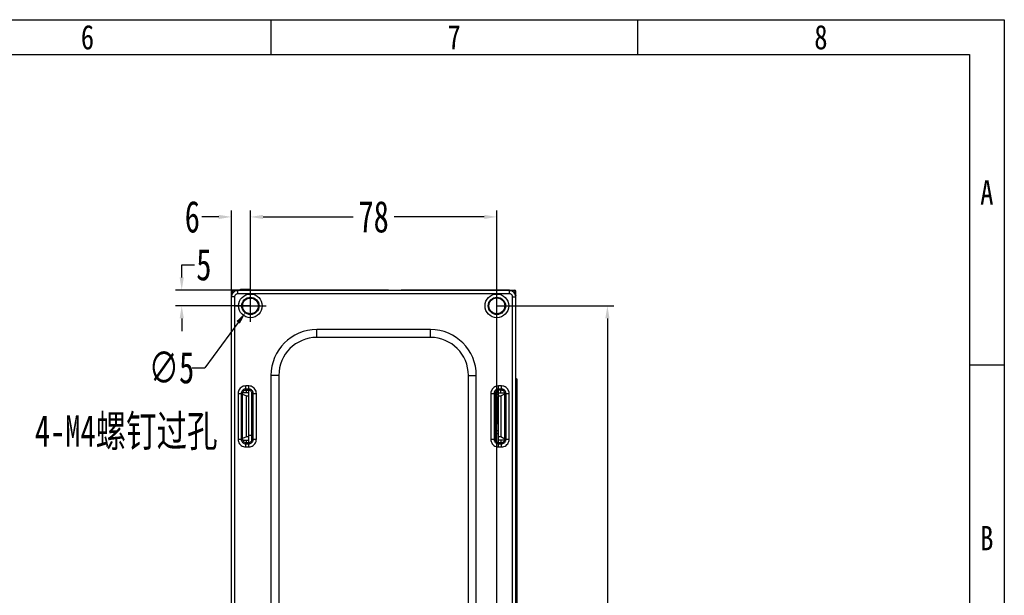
# Model space of a CAD drawing. Header units: millimetres. Extents: x -57 to 1892, y -935 to -279.
# Tile 40 of 40: x 1581 to 1892, y -461 to -279. Entities that reach past the tile are written whole.
import ezdxf
from ezdxf.enums import TextEntityAlignment as Align

# ---------------------------------------------------------------- set-up
doc = ezdxf.new("R2010")
doc.units = ezdxf.units.MM
doc.header["$LTSCALE"] = 30.734
doc.header["$PDMODE"] = 3
doc.header["$PDSIZE"] = 2
doc.layers.get('0').update_dxf_attribs({"linetype": 'CONTINUOUS'})
doc.layers.get('Defpoints').update_dxf_attribs({"linetype": 'CONTINUOUS'})
for name, color, linetype in [('02___PRT_ALL_AXES', 7, 'CONTINUOUS'), ('ECAD_05011030', 7, 'CONTINUOUS'), ('ECAD_08012010', 7, 'CONTINUOUS'), ('ECAD_10014069', 7, 'CONTINUOUS'), ('标注', 2, 'CONTINUOUS')]:
    doc.layers.add(name, color=color, linetype=linetype)
doc.styles.get("Standard").update_dxf_attribs({"font": 'txt', "width": 0.707})
doc.dimstyles.get("Standard").update_dxf_attribs({"dimtxt": 10, "dimasz": 4, "dimexe": 2, "dimexo": 0, "dimtad": 0, "dimtih": 1, "dimtoh": 1, "dimdec": 1, "dimdsep": 46, "dimtxsty": 'Standard', "dimcen": 0.09, "dimclrd": 256, "dimclre": 256, "dimclrt": 256, "dimadec": 0, "dimazin": 0, "dimtp": 0.01, "dimtm": 0.01, "dimtfac": 1, "dimtdec": 1, "dimtofl": 0, "dimtmove": 0, "dimatfit": 3, "dimfxl": 0, "dimtolj": 1, "dimarcsym": 0})

# ---------------------------------------------------------------- blocks, each defined once
blk = doc.blocks.new('*D2')
at = {"layer": 'Defpoints', "color": 0}
for p in [(1731.65, -341.19), (1653.65, -369.35), (1731.65, -609.85)]:
    blk.add_point(p, dxfattribs=at)
at = {"layer": '标注', "lineweight": -2}
for p, q in [((1653.65, -369.35), (1653.65, -339.19)), ((1731.65, -609.85), (1731.65, -339.19)), ((1657.65, -341.19), (1686.13, -341.19)), ((1727.65, -341.19), (1699.17, -341.19))]:
    blk.add_line(p, q, dxfattribs=at)
at = {"layer": '标注'}
for points in [[(1657.65, -340.53), (1657.65, -341.86), (1653.65, -341.19)], [(1727.65, -341.86), (1727.65, -340.53), (1731.65, -341.19)]]:
    blk.add_solid(points, dxfattribs=at)
at = {"layer": '标注', "color": 0, "insert": (1692.65, -341.19), "char_height": 10, "attachment_point": 5}
blk.add_mtext('\\A1;{\\A1;78}', dxfattribs=at)
blk = doc.blocks.new('*D3')
at = {"layer": 'Defpoints', "color": 0}
for p in [(1731.65, -369.35), (1731.65, -609.85), (1766.64, -609.85)]:
    blk.add_point(p, dxfattribs=at)
at = {"layer": '标注', "lineweight": -2}
for p, q in [((1731.65, -369.35), (1768.64, -369.35)), ((1766.64, -373.35), (1766.64, -483.97)), ((1766.64, -605.85), (1766.64, -495.22)), ((1731.65, -609.85), (1768.64, -609.85))]:
    blk.add_line(p, q, dxfattribs=at)
at = {"layer": '标注'}
for points in [[(1767.31, -373.35), (1765.97, -373.35), (1766.64, -369.35)], [(1765.97, -605.85), (1767.31, -605.85), (1766.64, -609.85)]]:
    blk.add_solid(points, dxfattribs=at)
at = {"layer": '标注', "color": 0, "insert": (1766.64, -489.6), "char_height": 10, "attachment_point": 5}
blk.add_mtext('\\A1;{\\A1;240.5}', dxfattribs=at)
blk = doc.blocks.new('*D4')
at = {"layer": 'Defpoints', "color": 0}
for p in [(1647.65, -341.19), (1647.65, -366.52), (1653.64, -369.35)]:
    blk.add_point(p, dxfattribs=at)
at = {"layer": '标注', "lineweight": -2}
for p, q in [((1647.65, -366.52), (1647.65, -339.19)), ((1653.64, -369.35), (1653.64, -339.19)), ((1643.65, -341.19), (1638.25, -341.19)), ((1657.64, -341.19), (1661.64, -341.19))]:
    blk.add_line(p, q, dxfattribs=at)
at = {"layer": '标注'}
for points in [[(1643.65, -341.86), (1643.65, -340.53), (1647.65, -341.19)], [(1657.64, -340.53), (1657.64, -341.86), (1653.64, -341.19)]]:
    blk.add_solid(points, dxfattribs=at)
at = {"layer": '标注', "color": 0, "insert": (1635.27, -341.19), "char_height": 10, "attachment_point": 5}
blk.add_mtext('\\A1;{\\A1;6}', dxfattribs=at)
blk = doc.blocks.new('*D5')
at = {"layer": 'Defpoints', "color": 0}
for p in [(1653.65, -364.35), (1631.91, -369.35), (1653.65, -369.35)]:
    blk.add_point(p, dxfattribs=at)
at = {"layer": '标注', "lineweight": -2}
for p, q in [((1631.91, -360.35), (1631.91, -356.35)), ((1631.91, -356.35), (1635.91, -356.35)), ((1653.65, -364.35), (1629.91, -364.35)), ((1653.65, -369.35), (1629.91, -369.35)), ((1631.91, -373.35), (1631.91, -377.35))]:
    blk.add_line(p, q, dxfattribs=at)
at = {"layer": '标注'}
for points in [[(1631.25, -360.35), (1632.58, -360.35), (1631.91, -364.35)], [(1632.58, -373.35), (1631.25, -373.35), (1631.91, -369.35)]]:
    blk.add_solid(points, dxfattribs=at)
at = {"layer": '标注', "color": 0, "insert": (1638.9, -356.35), "char_height": 10, "attachment_point": 5}
blk.add_mtext('\\A1;{\\A1;5}', dxfattribs=at)
blk = doc.blocks.new('*D6')
at = {"layer": 'Defpoints', "color": 0}
for p in [(1655.13, -367.34), (1652.16, -371.36)]:
    blk.add_point(p, dxfattribs=at)
at = {"layer": '标注'}
for p, q in [((1653.65, -374.38), (1653.65, -364.32)), ((1648.62, -369.35), (1658.68, -369.35))]:
    blk.add_line(p, q, dxfattribs=at)
at = {"layer": '标注', "lineweight": -2}
for p in [(1649.79, -374.58), (1635.18, -388.95)]:
    blk.add_line(p, (1639.18, -388.95), dxfattribs=at)
at = {"layer": '标注'}
blk.add_solid([(1650.33, -374.97), (1649.25, -374.18), (1652.16, -371.36)], dxfattribs=at)
at = {"layer": '标注', "color": 0, "insert": (1628.66, -388.95), "char_height": 10, "attachment_point": 5}
blk.add_mtext('\\A1;{\\A1;∅5}', dxfattribs=at)
blk = doc.blocks.new('3')
at = {"color": 2}
for p, q in [((7814.12, 1548.82), (7814.12, 1524.82)), ((8066.12, 1548.82), (8066.12, 1524.82)), ((8318.12, 1311.22), (8294.12, 1311.22))]:
    blk.add_line(p, q, dxfattribs=at)
for points in [[(6302.12, 123.22), (6302.12, 1548.82), (8318.12, 1548.82), (8318.12, 123.22)], [(6422.12, 147.22), (6422.12, 1524.82), (8294.12, 1524.82), (8294.12, 147.22)]]:
    blk.add_lwpolyline(points, close=True, dxfattribs=at)
at = {"color": 2, "width": 0.8}
for s, p in [('6', (7688.12, 1536.82)), ('7', (7940.12, 1536.82)), ('8', (8192.12, 1536.82)), ('A', (8306.12, 1430.02)), ('B', (8306.12, 1192.42))]:
    blk.add_text(s, height=16.8, dxfattribs=at).set_placement(p, align=Align.MIDDLE_CENTER)

msp = doc.modelspace()

# ---------------------------------------------------------------- linework, layer by layer
at = {"linetype": 'Continuous'}
for p, q in [((1647.65, -534.35), (1647.65, -364.35)), ((1647.95, -365.36), (1647.95, -364.35)), ((1659.27, -364.35), (1647.95, -364.35)), ((1647.95, -364.35), (1737.35, -364.35)), ((1697.35, -364.37), (1649.65, -364.4)), ((1649.65, -365.52), (1649.65, -364.4)), ((1735.65, -364.52), (1649.65, -364.52)), ((1650.43, -364.35), (1650.46, -364.05)), ((1650.46, -364.35), (1650.49, -364.05)), ((1650.49, -364.05), (1653.32, -364.05)), ((1650.94, -364.35), (1650.96, -364.05)), ((1651.83, -364.35), (1651.83, -364.05)), ((1652.95, -364.35), (1652.93, -364.05)), ((1653.35, -364.35), (1653.32, -364.05)), ((1697.35, -364.35), (1697.35, -364.37)), ((1701.35, -364.38), (1701.35, -364.35)), ((1735.65, -364.41), (1701.35, -364.38)), ((1735.65, -365.52), (1735.65, -364.41)), ((1737.35, -364.35), (1737.35, -365.37)), ((1647.65, -614.05), (1647.65, -364.65)), ((1647.65, -534.05), (1647.65, -364.65)), ((1648.65, -366.52), (1647.65, -366.52)), ((1647.69, -365.89), (1647.73, -365.83)), ((1648.65, -366.52), (1648.65, -610.18)), ((1735.65, -365.52), (1649.65, -365.52)), ((1736.65, -610.18), (1736.65, -366.52)), ((1736.65, -366.52), (1737.65, -366.52)), ((1737.65, -614.07), (1737.65, -364.66)), ((1674.65, -379.35), (1674.65, -376.85)), ((1710.65, -376.85), (1674.65, -376.85)), ((1710.65, -379.35), (1710.65, -376.85)), ((1710.65, -379.35), (1674.65, -379.35)), ((1660.15, -391.35), (1660.15, -587.35)), ((1662.65, -391.35), (1660.15, -391.35)), ((1662.65, -391.35), (1662.65, -587.35)), ((1722.65, -587.35), (1722.65, -391.35)), ((1722.65, -391.35), (1725.15, -391.35)), ((1725.15, -587.35), (1725.15, -391.35)), ((1737.89, -392.74), (1737.98, -392.65)), ((1737.98, -392.65), (1737.98, -581.07)), ((1652.15, -396.11), (1652.15, -394.7)), ((1653.15, -394.7), (1652.15, -394.7)), ((1653.15, -395.7), (1652.15, -395.7)), ((1653.15, -396.11), (1653.15, -394.7)), ((1732.15, -396.09), (1732.15, -394.7)), ((1733.15, -394.7), (1732.15, -394.7)), ((1733.15, -395.7), (1732.15, -395.7)), ((1733.15, -396.09), (1733.15, -394.7)), ((1737.8, -393.91), (1737.89, -392.74)), ((1737.8, -393.93), (1737.8, -393.91)), ((1737.8, -393.95), (1737.8, -393.93)), ((1737.8, -393.97), (1737.8, -393.95)), ((1737.8, -395.03), (1737.8, -394.97)), ((1737.8, -395.08), (1737.8, -395.03)), ((1737.87, -396.02), (1737.8, -395.08)), ((1649.75, -397.1), (1649.75, -411.6)), ((1649.75, -397.1), (1651.15, -397.1)), ((1650.75, -397.1), (1650.75, -411.6)), ((1651.15, -411.6), (1651.15, -396.84)), ((1651.17, -396.9), (1651.15, -397.1)), ((1651.15, -397.34), (1652.37, -397.85)), ((1652.37, -396.84), (1651.19, -396.84)), ((1653.15, -396.11), (1652.15, -396.11)), ((1653.15, -396.85), (1652.34, -396.85)), ((1652.37, -396.85), (1652.37, -396.11)), ((1652.37, -410.85), (1652.37, -397.85)), ((1652.37, -397.85), (1653.15, -397.85)), ((1653.15, -412.59), (1653.15, -396.11)), ((1654.14, -411.6), (1654.14, -397.1)), ((1654.14, -397.1), (1655.54, -397.1)), ((1654.55, -411.6), (1654.55, -397.1)), ((1655.54, -411.6), (1655.54, -397.1)), ((1729.75, -397.1), (1729.75, -411.6)), ((1729.75, -397.1), (1731.14, -397.1)), ((1730.75, -397.1), (1730.75, -411.6)), ((1731.14, -397.1), (1731.14, -411.6)), ((1731.49, -396.35), (1732.15, -396.35)), ((1732.15, -412.6), (1732.15, -396.09)), ((1733.15, -396.09), (1732.15, -396.09)), ((1732.15, -396.85), (1732.95, -396.85)), ((1732.15, -397.85), (1732.95, -397.85)), ((1732.95, -396.85), (1732.95, -396.09)), ((1732.95, -396.85), (1734.15, -396.84)), ((1732.95, -397.85), (1734.15, -397.19)), ((1732.95, -397.85), (1732.95, -410.85)), ((1734.15, -397), (1734.14, -396.9)), ((1734.15, -411.7), (1734.15, -397)), ((1734.16, -397.1), (1735.54, -397.1)), ((1734.55, -411.6), (1734.55, -397.1)), ((1735.54, -411.6), (1735.54, -397.1)), ((1737.65, -397.2), (1737.9, -397.2)), ((1737.9, -397.2), (1737.9, -465.53)), ((1737.9, -397.2), (1737.9, -397.2)), ((1732.15, -403.1), (1731.9, -403.1)), ((1732.09, -403.57), (1732.09, -403.1)), ((1732.09, -405.13), (1732.09, -404.07)), ((1652.37, -410.85), (1651.15, -411.35)), ((1653.15, -410.85), (1652.37, -410.85)), ((1731.14, -408.85), (1732.15, -408.85)), ((1732.15, -409.85), (1731.14, -409.85)), ((1732.95, -410.85), (1732.15, -410.85)), ((1734.15, -411.51), (1732.95, -410.85)), ((1649.75, -411.6), (1651.15, -411.6)), ((1651.19, -411.86), (1652.37, -411.86)), ((1652.15, -414), (1652.15, -412.59)), ((1652.15, -412.59), (1653.15, -412.59)), ((1652.15, -413), (1653.15, -413)), ((1652.15, -414), (1653.15, -414)), ((1652.34, -411.85), (1653.15, -411.85)), ((1652.37, -412.59), (1652.37, -411.86)), ((1653.15, -414), (1653.15, -412.59)), ((1654.14, -411.6), (1655.54, -411.6)), ((1729.75, -411.6), (1731.14, -411.6)), ((1732.95, -411.85), (1732.15, -411.85)), ((1732.15, -414), (1732.15, -412.6)), ((1732.15, -412.6), (1733.15, -412.61)), ((1732.15, -413), (1733.15, -413)), ((1732.15, -414), (1733.15, -414)), ((1732.95, -411.85), (1732.95, -412.61)), ((1734.15, -411.86), (1732.95, -411.85)), ((1733.15, -414), (1733.15, -412.61)), ((1734.14, -411.8), (1734.15, -411.7)), ((1734.16, -411.6), (1735.54, -411.6))]:
    msp.add_line(p, q, dxfattribs=at)
for points in [[(1647.65, -364.65), (1647.66, -364.57), (1647.69, -364.5), (1647.74, -364.44), (1647.8, -364.39), (1647.87, -364.36), (1647.95, -364.35)], [(1649.65, -364.52), (1649.33, -364.54), (1649.03, -364.62), (1648.74, -364.74), (1648.48, -364.89), (1648.25, -365.09), (1648.04, -365.32), (1647.88, -365.59), (1647.75, -365.88), (1647.67, -366.19), (1647.65, -366.52)], [(1659.29, -364.35), (1659.29, -364.35), (1659.29, -364.36), (1659.29, -364.37), (1659.29, -364.39), (1659.29, -364.39)], [(1696.2, -364.35), (1696.2, -364.36), (1696.21, -364.37)], [(1702.49, -364.35), (1702.49, -364.36), (1702.49, -364.38)], [(1726.01, -364.35), (1726.01, -364.36), (1726, -364.39), (1726, -364.4)], [(1737.65, -366.52), (1737.62, -366.21), (1737.55, -365.9), (1737.43, -365.62), (1737.27, -365.35), (1737.08, -365.12), (1736.84, -364.92), (1736.58, -364.75), (1736.29, -364.63), (1735.97, -364.55), (1735.65, -364.52)], [(1647.65, -366.04), (1647.66, -365.96), (1647.69, -365.89)], [(1647.65, -366.19), (1647.66, -366.16), (1647.67, -366.16)], [(1649.65, -365.52), (1649.49, -365.53), (1649.34, -365.57), (1649.2, -365.63), (1649.06, -365.71), (1648.95, -365.81), (1648.85, -365.92), (1648.76, -366.05), (1648.7, -366.2), (1648.66, -366.35), (1648.65, -366.52)], [(1736.65, -366.52), (1736.63, -366.36), (1736.6, -366.21), (1736.54, -366.07), (1736.46, -365.94), (1736.36, -365.82), (1736.25, -365.72), (1736.11, -365.63), (1735.97, -365.57), (1735.81, -365.53), (1735.65, -365.52)], [(1737.57, -365.88), (1737.59, -365.91), (1737.62, -365.97), (1737.64, -366.03), (1737.65, -366.1)], [(1737.65, -392.45), (1737.67, -392.45), (1737.74, -392.48), (1737.8, -392.53), (1737.85, -392.59), (1737.88, -392.66), (1737.89, -392.74)], [(1737.69, -392.35), (1737.74, -392.35), (1737.8, -392.37), (1737.85, -392.4), (1737.9, -392.44), (1737.94, -392.48), (1737.96, -392.54), (1737.98, -392.59), (1737.98, -392.65)], [(1652.15, -394.7), (1651.76, -394.73), (1651.4, -394.82), (1651.05, -394.97), (1650.73, -395.16), (1650.45, -395.41), (1650.2, -395.69), (1650.01, -396.02), (1649.87, -396.36), (1649.78, -396.72), (1649.75, -397.1)], [(1652.15, -395.7), (1651.93, -395.72), (1651.71, -395.77), (1651.51, -395.85), (1651.32, -395.97), (1651.15, -396.11), (1651.01, -396.28), (1650.9, -396.47), (1650.81, -396.67), (1650.76, -396.88), (1650.75, -397.1)], [(1655.54, -397.1), (1655.51, -396.72), (1655.42, -396.35), (1655.28, -396.01), (1655.08, -395.68), (1654.84, -395.4), (1654.55, -395.16), (1654.23, -394.96), (1653.88, -394.82), (1653.52, -394.73), (1653.15, -394.7)], [(1654.55, -397.1), (1654.53, -396.88), (1654.48, -396.66), (1654.39, -396.46), (1654.28, -396.27), (1654.14, -396.11), (1653.97, -395.96), (1653.78, -395.85), (1653.58, -395.77), (1653.36, -395.72), (1653.15, -395.7)], [(1732.15, -394.7), (1731.76, -394.73), (1731.4, -394.82), (1731.05, -394.97), (1730.73, -395.16), (1730.45, -395.41), (1730.2, -395.69), (1730.01, -396.02), (1729.87, -396.36), (1729.78, -396.72), (1729.75, -397.1)], [(1732.15, -395.7), (1731.93, -395.72), (1731.71, -395.77), (1731.51, -395.85), (1731.32, -395.97), (1731.15, -396.11), (1731.01, -396.28), (1730.9, -396.47), (1730.81, -396.67), (1730.76, -396.88), (1730.75, -397.1)], [(1735.54, -397.1), (1735.51, -396.72), (1735.42, -396.35), (1735.28, -396.01), (1735.08, -395.68), (1734.84, -395.4), (1734.55, -395.16), (1734.23, -394.96), (1733.88, -394.82), (1733.52, -394.73), (1733.15, -394.7)], [(1734.55, -397.1), (1734.53, -396.88), (1734.48, -396.66), (1734.39, -396.46), (1734.28, -396.27), (1734.14, -396.11), (1733.97, -395.96), (1733.78, -395.85), (1733.58, -395.77), (1733.36, -395.72), (1733.15, -395.7)], [(1737.65, -393.67), (1737.65, -393.68), (1737.72, -393.72), (1737.76, -393.78), (1737.79, -393.84), (1737.8, -393.91)], [(1737.65, -395.32), (1737.65, -395.31), (1737.72, -395.27), (1737.76, -395.21), (1737.79, -395.15), (1737.8, -395.08)], [(1737.79, -394.26), (1737.79, -394.21), (1737.79, -394.18), (1737.79, -394.14), (1737.8, -394.11), (1737.8, -394.08), (1737.8, -394.05), (1737.8, -394.02), (1737.8, -394), (1737.8, -393.97)], [(1737.79, -394.52), (1737.79, -394.46), (1737.79, -394.4), (1737.79, -394.35), (1737.79, -394.3), (1737.79, -394.26)], [(1737.8, -394.97), (1737.8, -394.91), (1737.79, -394.84), (1737.79, -394.78), (1737.79, -394.71), (1737.79, -394.64), (1737.79, -394.58), (1737.79, -394.52)], [(1651.32, -396.55), (1651.23, -396.72), (1651.17, -396.9)], [(1652.15, -396.11), (1651.95, -396.13), (1651.76, -396.18), (1651.59, -396.27), (1651.44, -396.4), (1651.32, -396.55)], [(1654.14, -397.1), (1654.11, -396.9), (1654.06, -396.72), (1653.97, -396.55), (1653.85, -396.4), (1653.7, -396.28), (1653.53, -396.19), (1653.35, -396.13), (1653.15, -396.11)], [(1732.15, -396.09), (1731.95, -396.11), (1731.76, -396.17), (1731.59, -396.26), (1731.44, -396.39), (1731.31, -396.54), (1731.22, -396.71), (1731.16, -396.9), (1731.14, -397.1)], [(1733.99, -396.54), (1733.86, -396.39), (1733.71, -396.26), (1733.54, -396.17), (1733.35, -396.11), (1733.15, -396.09)], [(1734.14, -396.9), (1734.08, -396.71), (1733.99, -396.54)], [(1737.65, -396.28), (1737.65, -396.28), (1737.72, -396.25), (1737.79, -396.21), (1737.83, -396.15), (1737.86, -396.09), (1737.87, -396.02)], [(1737.9, -397.2), (1737.9, -397.01), (1737.9, -396.83), (1737.9, -396.66), (1737.89, -396.5), (1737.89, -396.35), (1737.89, -396.22), (1737.88, -396.11), (1737.87, -396.02)], [(1649.75, -411.6), (1649.78, -411.98), (1649.87, -412.34), (1650.01, -412.69), (1650.21, -413.01), (1650.46, -413.3), (1650.74, -413.54), (1651.06, -413.74), (1651.41, -413.88), (1651.77, -413.97), (1652.15, -414)], [(1650.75, -411.6), (1650.76, -411.82), (1650.82, -412.03), (1650.9, -412.24), (1651.02, -412.43), (1651.16, -412.59), (1651.32, -412.73), (1651.51, -412.85), (1651.72, -412.93), (1651.93, -412.98), (1652.15, -413)], [(1651.15, -411.6), (1651.17, -411.8), (1651.23, -411.98), (1651.32, -412.15)], [(1651.32, -412.15), (1651.44, -412.3), (1651.59, -412.42), (1651.76, -412.52), (1651.95, -412.57), (1652.15, -412.59)], [(1653.15, -412.59), (1653.35, -412.57), (1653.53, -412.51), (1653.7, -412.42), (1653.85, -412.3), (1653.97, -412.15), (1654.06, -411.98), (1654.11, -411.8), (1654.14, -411.6)], [(1653.15, -414), (1653.53, -413.96), (1653.89, -413.88), (1654.24, -413.73), (1654.56, -413.54), (1654.85, -413.29), (1655.09, -413), (1655.28, -412.68), (1655.43, -412.33), (1655.51, -411.98), (1655.54, -411.6)], [(1653.15, -413), (1653.37, -412.98), (1653.58, -412.93), (1653.79, -412.85), (1653.98, -412.73), (1654.14, -412.59), (1654.28, -412.42), (1654.4, -412.23), (1654.48, -412.03), (1654.53, -411.82), (1654.55, -411.6)], [(1729.75, -411.6), (1729.78, -411.98), (1729.87, -412.34), (1730.01, -412.69), (1730.21, -413.01), (1730.46, -413.3), (1730.74, -413.54), (1731.06, -413.74), (1731.41, -413.88), (1731.77, -413.97), (1732.15, -414)], [(1730.75, -411.6), (1730.76, -411.82), (1730.82, -412.03), (1730.9, -412.24), (1731.02, -412.43), (1731.16, -412.59), (1731.32, -412.73), (1731.51, -412.85), (1731.72, -412.93), (1731.93, -412.98), (1732.15, -413)], [(1731.14, -411.6), (1731.16, -411.8), (1731.22, -411.99), (1731.31, -412.16), (1731.44, -412.31), (1731.59, -412.43), (1731.76, -412.53), (1731.95, -412.58), (1732.15, -412.6)], [(1733.15, -414), (1733.53, -413.96), (1733.89, -413.88), (1734.24, -413.73), (1734.56, -413.54), (1734.85, -413.29), (1735.09, -413), (1735.28, -412.68), (1735.43, -412.33), (1735.51, -411.98), (1735.54, -411.6)], [(1733.15, -413), (1733.37, -412.98), (1733.58, -412.93), (1733.79, -412.85), (1733.98, -412.73), (1734.14, -412.59), (1734.28, -412.42), (1734.4, -412.23), (1734.48, -412.03), (1734.53, -411.82), (1734.55, -411.6)], [(1733.15, -412.61), (1733.35, -412.59), (1733.54, -412.53), (1733.71, -412.44), (1733.86, -412.31), (1733.99, -412.16), (1734.08, -411.99), (1734.14, -411.8)]]:
    msp.add_lwpolyline(points, dxfattribs=at)
for centre, radius in [((1653.65, -369.35), 3.74), ((1653.65, -369.35), 2.74), ((1731.65, -369.35), 3.74), ((1731.65, -369.35), 2.74)]:
    msp.add_circle(centre, radius, dxfattribs=at)
msp.add_circle((1653.65, -369.35), 2.5)
for centre, radius, start, end in [((1647.95, -364.65), 0.3, 90, 180), ((1659.29, -364.65), 0.3, 90, 121.7462), ((1696.4, -364.65), 0.3, 70.2516, 90), ((1702.3, -364.65), 0.3, 90, 116.6312), ((1726.01, -364.65), 0.3, 56.9919, 90), ((1737.35, -364.65), 0.3, 0, 74.8606), ((1674.65, -391.35), 14.5, 90, 180), ((1710.65, -391.35), 14.5, 0, 90), ((1674.65, -391.35), 12, 90, 180), ((1710.65, -391.35), 12, 0, 90)]:
    msp.add_arc(centre, radius, start, end, dxfattribs=at)
for centre, major_axis, ratio, start_param, end_param in [((1649.65, -366.4), (1.05, 1.7), 0.999234, 0.55378, 2.124576), ((1697.35, -364.85), (0, 0.5), 0.999657, 0, 0.270435), ((1701.35, -364.85), (0, 0.5), 0.999657, -0.344259, 0), ((1735.65, -366.41), (-1.05, 1.7), 0.999234, -2.124576, -0.55378), ((1737.35, -364.66), (0, 0.315), 0.951537, -1.570796, 0)]:
    msp.add_ellipse(centre, major_axis=major_axis, ratio=ratio, start_param=start_param, end_param=end_param, dxfattribs=at)
for centre, major_axis in [((1653.64, -369.35), (2.49, 0)), ((1731.65, -369.35), (2.5, 0))]:
    msp.add_ellipse(centre, major_axis=major_axis, ratio=0.999999, dxfattribs=at)
at = {"layer": '02___PRT_ALL_AXES', "linetype": 'Continuous'}
msp.add_line((1654.14, -410.35), (1653.15, -410.35), dxfattribs=at)
at = {"layer": 'ECAD_05011030', "linetype": 'Continuous'}
for p, q in [((1731.14, -397.33), (1732.15, -397.33)), ((1731.14, -397.46), (1732.15, -397.46)), ((1731.18, -396.83), (1732.15, -396.83)), ((1731.9, -401.07), (1732.15, -401.07)), ((1731.9, -401.57), (1732.15, -401.57)), ((1731.9, -403.57), (1732.15, -403.57)), ((1731.9, -404.07), (1732.15, -404.07))]:
    msp.add_line(p, q, dxfattribs=at)
at = {"layer": 'ECAD_08012010', "linetype": 'Continuous'}
for p, q in [((1731.4, -398.09), (1731.14, -398.09)), ((1731.4, -398.29), (1731.14, -398.29)), ((1731.4, -398.09), (1731.68, -398.17)), ((1731.4, -398.29), (1731.4, -406.59)), ((1731.68, -398.17), (1731.68, -406.7)), ((1731.9, -398.46), (1731.9, -406.41)), ((1731.4, -406.59), (1731.14, -406.59)), ((1731.4, -406.79), (1731.14, -406.79)), ((1731.68, -406.7), (1731.4, -406.79))]:
    msp.add_line(p, q, dxfattribs=at)
for centre, start, end in [((1731.6, -398.46), 360, 73.3008), ((1731.6, -406.41), 286.6992, 0)]:
    msp.add_arc(centre, 0.3, start, end, dxfattribs=at)
for centre, start_param, end_param in [((1732.06, -398.29), 2.356195, 3.141593), ((1732.06, -406.59), -3.141593, -2.356194)]:
    msp.add_ellipse(centre, major_axis=(0.667, 0), ratio=0.3, start_param=start_param, end_param=end_param, dxfattribs=at)
at = {"layer": 'ECAD_10014069', "linetype": 'Continuous'}
for p, q in [((1732.15, -405.16), (1731.9, -405.03)), ((1731.65, -408.85), (1731.65, -406.71)), ((1731.9, -405.33), (1731.91, -405.34)), ((1732.15, -405.75), (1731.9, -405.75)), ((1731.91, -405.34), (1731.91, -405.75)), ((1731.65, -412.47), (1731.65, -409.85))]:
    msp.add_line(p, q, dxfattribs=at)

# ---------------------------------------------------------------- block references
at = {"xscale": 0.4605890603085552, "yscale": 0.4605890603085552, "zscale": 0.4605890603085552}
msp.add_blockref('3', (-1938.98, -992.11), dxfattribs=at)

# ---------------------------------------------------------------- texts
at = {"layer": '标注', "color": 2, "insert": (1585.43, -403.96), "char_height": 10, "attachment_point": 1}
msp.add_mtext_dynamic_manual_height_columns('{\\fSimSun|b0|i0|c134|p2;4-M4螺钉过孔}', width=70.121, gutter_width=1, heights=[0], dxfattribs=at)

# ---------------------------------------------------------------- dimensions: what is measured, and where the dimension line sits
at = {"layer": '标注', "color": 2}
dim = msp.add_linear_dim(base=(1647.65, -341.19), p1=(1653.64, -369.35), p2=(1647.65, -366.52), text='{\\A1;<>}', dimstyle='Standard', override={"dimtad": 0, "dimtih": 1, "dimtoh": 1, "dimdec": 0, "dimzin": 0, "dimtxsty": 'Standard', "dimcen": 5.0292, "dimclrt": 0, "dimtol": 0, "dimtdec": 4, "dimtzin": 0}, dxfattribs=at)
dim.commit()
dim.dimension.update_dxf_attribs({"geometry": '*D4', "text_midpoint": (1635.27, -341.19), "dimtype": 160})
dim = msp.add_linear_dim(base=(1731.65, -341.19), p1=(1653.65, -369.35), p2=(1731.65, -609.85), text='{\\A1;<>}', dimstyle='Standard', override={"dimtad": 0, "dimtih": 1, "dimtoh": 1, "dimdec": 0, "dimzin": 0, "dimtxsty": 'Standard', "dimcen": 5.0292, "dimclrt": 0, "dimtol": 0, "dimtdec": 4, "dimtzin": 0}, dxfattribs=at)
dim.commit()
dim.dimension.update_dxf_attribs({"geometry": '*D2', "text_midpoint": (1692.65, -341.19)})
dim = msp.add_linear_dim(base=(1631.91, -369.35), p1=(1653.65, -364.35), p2=(1653.65, -369.35), angle=90, text='{\\A1;<>}', dimstyle='Standard', override={"dimtad": 0, "dimtih": 1, "dimtoh": 1, "dimdec": 0, "dimzin": 0, "dimtxsty": 'Standard', "dimcen": 5.0292, "dimclrt": 0, "dimtol": 0, "dimtdec": 4, "dimtzin": 0}, dxfattribs=at)
dim.commit()
dim.dimension.update_dxf_attribs({"geometry": '*D5', "text_midpoint": (1638.9, -356.35), "dimtype": 160})
dim = msp.add_diameter_dim_2p(p1=(1655.13, -367.34), p2=(1652.16, -371.36), text='{\\A1;<>}', dimstyle='Standard', override={"dimtad": 0, "dimtih": 1, "dimtoh": 1, "dimdec": 0, "dimzin": 0, "dimtxsty": 'Standard', "dimcen": 5.0292, "dimclrt": 0, "dimtol": 0, "dimtdec": 4, "dimtzin": 0}, dxfattribs=at)
dim.commit()
dim.dimension.update_dxf_attribs({"geometry": '*D6', "text_midpoint": (1628.66, -388.95), "dimtype": 163})
dim = msp.add_linear_dim(base=(1766.64, -609.85), p1=(1731.65, -369.35), p2=(1731.65, -609.85), angle=90, text='{\\A1;<>}', dimstyle='Standard', override={"dimtad": 0, "dimtih": 1, "dimtoh": 1, "dimdec": 1, "dimzin": 0, "dimtxsty": 'Standard', "dimcen": 5.0292, "dimclrt": 0, "dimtol": 0, "dimtdec": 4, "dimtzin": 0}, dxfattribs=at)
dim.commit()
dim.dimension.update_dxf_attribs({"geometry": '*D3', "text_midpoint": (1766.64, -489.6)})

doc.saveas('drawing.dxf')
